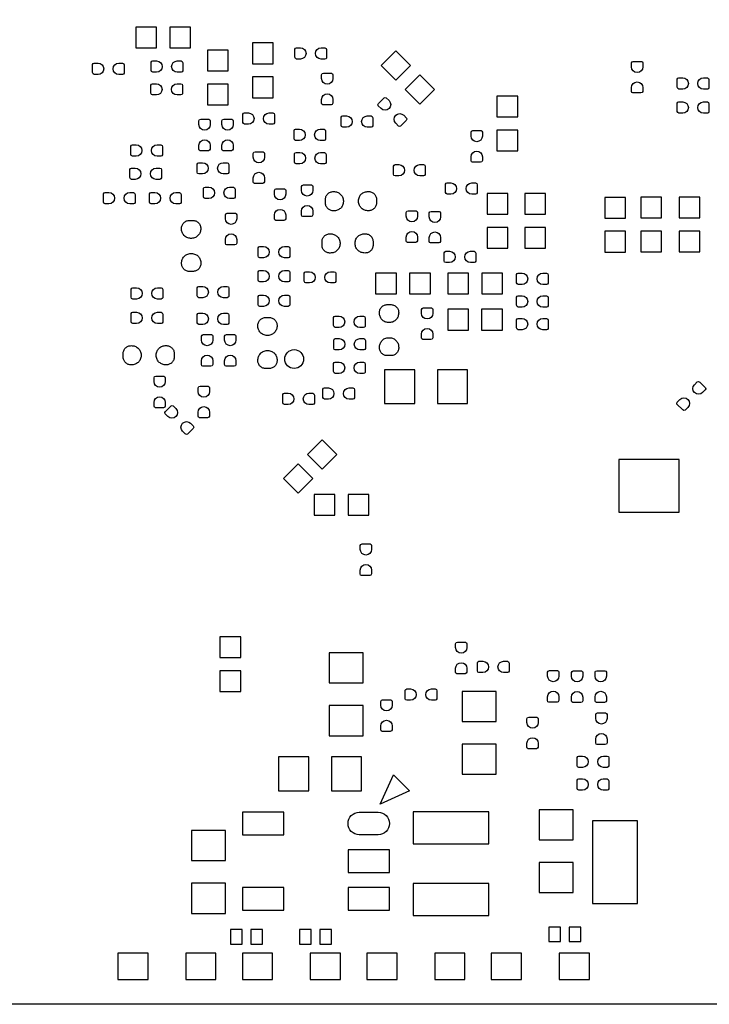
# Model space of a CAD drawing. Extents: x -29.3 to 28.3, y -19.5 to 30.
# Tile 2 of 4: x -6.8 to 11.4, y -19.5 to 6.6. Entities that reach past the tile are written whole.
import ezdxf

# ---------------------------------------------------------------- set-up
doc = ezdxf.new("R2010")
doc.units = 0
for name, color, linetype in [('BG_OUTLINE', 5, 'CONTINUOUS'), ('PG_SILKSCREEN_BOTTOM', 173, 'CONTINUOUS'), ('PIN_BOTTOM', 132, 'CONTINUOUS')]:
    doc.layers.add(name, color=color, linetype=linetype)

msp = doc.modelspace()

# ---------------------------------------------------------------- linework, layer by layer
at = {"layer": 'BG_OUTLINE'}
msp.add_lwpolyline([(-28.829, -18.206), (-28.829, 28.79, -0.406179), (-27.554, 30.0304), (27.419, 30.0304, -0.39239), (28.321, 29.058), (28.321, -18.2039, -0.396091), (26.942, -19.4996), (-27.559, -19.4996), (-27.6875, -19.4996, -0.378126)], format="xyb", close=True, dxfattribs=at)
at = {"layer": 'PG_SILKSCREEN_BOTTOM'}
msp.add_lwpolyline([(3.0793, -13.4117), (3.5036, -13.836), (2.7257, -14.1896)], close=True, dxfattribs=at)
at = {"layer": 'PIN_BOTTOM'}
for points in [[(-3.2031, 5.865), (-3.2031, 6.4149), (-3.753, 6.4149), (-3.753, 5.865)], [(-2.3029, 5.865), (-2.3029, 6.4149), (-2.8528, 6.4149), (-2.8528, 5.865)], [(-1.85295, 5.25615), (-1.30305, 5.25615), (-1.30305, 5.80605), (-1.85295, 5.80605)], [(-0.66295, 5.44515), (-0.11305, 5.44515), (-0.11305, 5.99505), (-0.66295, 5.99505)], [(3.1361, 5.00946), (3.52494, 5.3983), (3.1361, 5.78714), (2.74726, 5.3983)], [(-0.66295, 4.54495), (-0.11305, 4.54495), (-0.11305, 5.09485), (-0.66295, 5.09485)], [(3.7727, 4.37286), (4.16154, 4.7617), (3.7727, 5.15054), (3.38386, 4.7617)], [(-1.85295, 4.35595), (-1.30305, 4.35595), (-1.30305, 4.90585), (-1.85295, 4.90585)], [(5.82105, 4.03595), (6.37095, 4.03595), (6.37095, 4.58585), (5.82105, 4.58585)], [(5.82105, 3.13575), (6.37095, 3.13575), (6.37095, 3.68565), (5.82105, 3.68565)], [(1.4675, 2.0537), (1.4916, 2.055), (1.5155, 2.0537), (1.5393, 2.0507), (1.563, 2.0454), (1.5858, 2.0377), (1.6079, 2.0283), (1.629, 2.0169), (1.6491, 2.0037), (1.6679, 1.9885), (1.6854, 1.972), (1.7011, 1.9537), (1.7151, 1.9341), (1.7265, 1.9113), (1.7357, 1.8874), (1.7425, 1.8627), (1.7474, 1.8376), (1.7496, 1.8122), (1.7496, 1.7868), (1.7474, 1.7614), (1.7425, 1.7362), (1.7357, 1.7116), (1.7265, 1.6877), (1.7151, 1.6649), (1.7016, 1.6451), (1.6864, 1.6265), (1.6694, 1.6095), (1.6506, 1.5943), (1.6308, 1.5808), (1.6094, 1.5694), (1.5873, 1.56), (1.5645, 1.5529), (1.5409, 1.548), (1.517, 1.5455), (1.4929, 1.5452), (1.471, 1.545), (1.4494, 1.5473), (1.4281, 1.5516), (1.4075, 1.5582), (1.3874, 1.5671), (1.3686, 1.5778), (1.3511, 1.5905), (1.3349, 1.6049), (1.3201, 1.6212), (1.3074, 1.6387), (1.2965, 1.6575), (1.2876, 1.6773), (1.2808, 1.6981), (1.2764, 1.7195), (1.2742, 1.7411), (1.2742, 1.8577), (1.2762, 1.879), (1.2808, 1.9001), (1.2874, 1.9206), (1.296, 1.9402), (1.3067, 1.959), (1.3191, 1.9765), (1.3333, 1.9925), (1.3493, 2.007), (1.3666, 2.0197), (1.3852, 2.0306), (1.4047, 2.0398), (1.425, 2.0466), (1.4461, 2.0512)], [(2.4325, 1.5463), (2.4084, 1.545), (2.3845, 1.5463), (2.3607, 1.5493), (2.337, 1.5546), (2.3142, 1.5623), (2.2921, 1.5717), (2.271, 1.5831), (2.2509, 1.5963), (2.2321, 1.6115), (2.2146, 1.628), (2.1989, 1.6463), (2.1849, 1.6659), (2.1735, 1.6887), (2.1643, 1.7126), (2.1575, 1.7373), (2.1526, 1.7624), (2.1504, 1.7878), (2.1504, 1.8132), (2.1526, 1.8386), (2.1575, 1.8638), (2.1643, 1.8884), (2.1735, 1.9123), (2.1849, 1.9351), (2.1984, 1.9549), (2.2136, 1.9735), (2.2306, 1.9905), (2.2494, 2.0057), (2.2692, 2.0192), (2.2906, 2.0306), (2.3127, 2.04), (2.3355, 2.0471), (2.3591, 2.052), (2.383, 2.0545), (2.4071, 2.0548), (2.429, 2.055), (2.4506, 2.0527), (2.4719, 2.0484), (2.4925, 2.0418), (2.5126, 2.0329), (2.5314, 2.0222), (2.5489, 2.0095), (2.5651, 1.9951), (2.5799, 1.9788), (2.5926, 1.9613), (2.6035, 1.9425), (2.6124, 1.9227), (2.6192, 1.9019), (2.6236, 1.8805), (2.6258, 1.8589), (2.6258, 1.7423), (2.6238, 1.721), (2.6192, 1.6999), (2.6126, 1.6794), (2.604, 1.6598), (2.5933, 1.641), (2.5809, 1.6235), (2.5667, 1.6075), (2.5507, 1.593), (2.5334, 1.5803), (2.5148, 1.5694), (2.4953, 1.5602), (2.475, 1.5534), (2.4539, 1.5488)], [(5.56205, 1.45115), (6.11195, 1.45115), (6.11195, 2.00105), (5.56205, 2.00105)], [(6.56005, 1.45115), (7.10995, 1.45115), (7.10995, 2.00105), (6.56005, 2.00105)], [(8.68105, 1.35115), (9.23095, 1.35115), (9.23095, 1.90105), (8.68105, 1.90105)], [(10.18495, 1.90705), (9.63505, 1.90705), (9.63505, 1.35715), (10.18495, 1.35715)], [(10.65105, 1.35715), (11.20095, 1.35715), (11.20095, 1.90705), (10.65105, 1.90705)], [(-2.0323, 1.0955), (-2.031, 1.0714), (-2.0323, 1.0475), (-2.0353, 1.0237), (-2.0406, 1), (-2.0483, 0.9772), (-2.0577, 0.9551), (-2.0691, 0.934), (-2.0823, 0.9139), (-2.0975, 0.8951), (-2.114, 0.8776), (-2.1323, 0.8619), (-2.1519, 0.8479), (-2.1747, 0.8365), (-2.1986, 0.8273), (-2.2233, 0.8205), (-2.2484, 0.8156), (-2.2738, 0.8134), (-2.2992, 0.8134), (-2.3246, 0.8156), (-2.3498, 0.8205), (-2.3744, 0.8273), (-2.3983, 0.8365), (-2.4211, 0.8479), (-2.4409, 0.8614), (-2.4595, 0.8766), (-2.4765, 0.8936), (-2.4917, 0.9124), (-2.5052, 0.9322), (-2.5166, 0.9536), (-2.526, 0.9757), (-2.5331, 0.9985), (-2.538, 1.0221), (-2.5405, 1.046), (-2.5408, 1.0701), (-2.541, 1.092), (-2.5387, 1.1136), (-2.5344, 1.1349), (-2.5278, 1.1555), (-2.5189, 1.1756), (-2.5082, 1.1944), (-2.4955, 1.2119), (-2.4811, 1.2281), (-2.4648, 1.2429), (-2.4473, 1.2556), (-2.4285, 1.2665), (-2.4087, 1.2754), (-2.3879, 1.2822), (-2.3665, 1.2866), (-2.3449, 1.2888), (-2.2283, 1.2888), (-2.207, 1.2868), (-2.1859, 1.2822), (-2.1654, 1.2756), (-2.1458, 1.267), (-2.127, 1.2563), (-2.1095, 1.2439), (-2.0935, 1.2297), (-2.079, 1.2137), (-2.0663, 1.1964), (-2.0554, 1.1778), (-2.0462, 1.1583), (-2.0394, 1.138), (-2.0348, 1.1169)], [(5.56205, 0.55095), (6.11195, 0.55095), (6.11195, 1.10085), (5.56205, 1.10085)], [(6.56005, 0.55095), (7.10995, 0.55095), (7.10995, 1.10085), (6.56005, 1.10085)], [(1.3775, 0.9337), (1.4016, 0.935), (1.4255, 0.9337), (1.4493, 0.9307), (1.473, 0.9254), (1.4958, 0.9177), (1.5179, 0.9083), (1.539, 0.8969), (1.5591, 0.8837), (1.5779, 0.8685), (1.5954, 0.852), (1.6111, 0.8337), (1.6251, 0.8141), (1.6365, 0.7913), (1.6457, 0.7674), (1.6525, 0.7427), (1.6574, 0.7176), (1.6596, 0.6922), (1.6596, 0.6668), (1.6574, 0.6414), (1.6525, 0.6162), (1.6457, 0.5916), (1.6365, 0.5677), (1.6251, 0.5449), (1.6116, 0.5251), (1.5964, 0.5065), (1.5794, 0.4895), (1.5606, 0.4743), (1.5408, 0.4608), (1.5194, 0.4494), (1.4973, 0.44), (1.4745, 0.4329), (1.4509, 0.428), (1.427, 0.4255), (1.4029, 0.4252), (1.381, 0.425), (1.3594, 0.4273), (1.3381, 0.4316), (1.3175, 0.4382), (1.2974, 0.4471), (1.2786, 0.4578), (1.2611, 0.4705), (1.2449, 0.4849), (1.2301, 0.5012), (1.2174, 0.5187), (1.2065, 0.5375), (1.1976, 0.5573), (1.1908, 0.5781), (1.1864, 0.5995), (1.1842, 0.6211), (1.1842, 0.7377), (1.1862, 0.759), (1.1908, 0.7801), (1.1974, 0.8006), (1.206, 0.8202), (1.2167, 0.839), (1.2291, 0.8565), (1.2433, 0.8725), (1.2593, 0.887), (1.2766, 0.8997), (1.2952, 0.9106), (1.3147, 0.9198), (1.335, 0.9266), (1.3561, 0.9312)], [(2.3425, 0.4263), (2.3184, 0.425), (2.2945, 0.4263), (2.2707, 0.4293), (2.247, 0.4346), (2.2242, 0.4423), (2.2021, 0.4517), (2.181, 0.4631), (2.1609, 0.4763), (2.1421, 0.4915), (2.1246, 0.508), (2.1089, 0.5263), (2.0949, 0.5459), (2.0835, 0.5687), (2.0743, 0.5926), (2.0675, 0.6173), (2.0626, 0.6424), (2.0604, 0.6678), (2.0604, 0.6932), (2.0626, 0.7186), (2.0675, 0.7438), (2.0743, 0.7684), (2.0835, 0.7923), (2.0949, 0.8151), (2.1084, 0.8349), (2.1236, 0.8535), (2.1406, 0.8705), (2.1594, 0.8857), (2.1792, 0.8992), (2.2006, 0.9106), (2.2227, 0.92), (2.2455, 0.9271), (2.2691, 0.932), (2.293, 0.9345), (2.3171, 0.9348), (2.339, 0.935), (2.3606, 0.9327), (2.3819, 0.9284), (2.4025, 0.9218), (2.4226, 0.9129), (2.4414, 0.9022), (2.4589, 0.8895), (2.4751, 0.8751), (2.4899, 0.8588), (2.5026, 0.8413), (2.5135, 0.8225), (2.5224, 0.8027), (2.5292, 0.7819), (2.5336, 0.7605), (2.5358, 0.7389), (2.5358, 0.6223), (2.5338, 0.601), (2.5292, 0.5799), (2.5226, 0.5594), (2.514, 0.5398), (2.5033, 0.521), (2.4909, 0.5035), (2.4767, 0.4875), (2.4607, 0.473), (2.4434, 0.4603), (2.4248, 0.4494), (2.4053, 0.4402), (2.385, 0.4334), (2.3639, 0.4288)], [(8.68105, 0.45095), (9.23095, 0.45095), (9.23095, 1.00085), (8.68105, 1.00085)], [(10.18495, 1.00685), (9.63505, 1.00685), (9.63505, 0.45695), (10.18495, 0.45695)], [(10.65105, 0.45695), (11.20095, 0.45695), (11.20095, 1.00685), (10.65105, 1.00685)], [(-2.5397, 0.1305), (-2.541, 0.1546), (-2.5397, 0.1785), (-2.5367, 0.2023), (-2.5314, 0.226), (-2.5237, 0.2488), (-2.5143, 0.2709), (-2.5029, 0.292), (-2.4897, 0.3121), (-2.4745, 0.3309), (-2.458, 0.3484), (-2.4397, 0.3641), (-2.4201, 0.3781), (-2.3973, 0.3895), (-2.3734, 0.3987), (-2.3487, 0.4055), (-2.3236, 0.4104), (-2.2982, 0.4126), (-2.2728, 0.4126), (-2.2474, 0.4104), (-2.2222, 0.4055), (-2.1976, 0.3987), (-2.1737, 0.3895), (-2.1509, 0.3781), (-2.1311, 0.3646), (-2.1125, 0.3494), (-2.0955, 0.3324), (-2.0803, 0.3136), (-2.0668, 0.2938), (-2.0554, 0.2724), (-2.046, 0.2503), (-2.0389, 0.2275), (-2.034, 0.2039), (-2.0315, 0.18), (-2.0312, 0.1559), (-2.031, 0.134), (-2.0333, 0.1124), (-2.0376, 0.0911), (-2.0442, 0.0705), (-2.0531, 0.0504), (-2.0638, 0.0316), (-2.0765, 0.0141), (-2.0909, -0.0021), (-2.1072, -0.0169), (-2.1247, -0.0296), (-2.1435, -0.0405), (-2.1633, -0.0494), (-2.1841, -0.0562), (-2.2055, -0.0606), (-2.2271, -0.0628), (-2.3437, -0.0628), (-2.365, -0.0608), (-2.3861, -0.0562), (-2.4066, -0.0496), (-2.4262, -0.041), (-2.445, -0.0303), (-2.4625, -0.0179), (-2.4785, -0.0037), (-2.493, 0.0123), (-2.5057, 0.0296), (-2.5166, 0.0482), (-2.5258, 0.0677), (-2.5326, 0.088), (-2.5372, 0.1091)], [(2.60495, -0.10505), (2.60495, -0.65495), (3.15485, -0.65495), (3.15485, -0.10505)], [(3.50515, -0.10505), (3.50515, -0.65495), (4.05505, -0.65495), (4.05505, -0.10505)], [(4.51495, -0.10505), (4.51495, -0.65495), (5.06485, -0.65495), (5.06485, -0.10505)], [(5.41515, -0.10505), (5.41515, -0.65495), (5.96505, -0.65495), (5.96505, -0.10505)], [(3.2137, -1.1375), (3.215, -1.1616), (3.2137, -1.1855), (3.2107, -1.2093), (3.2054, -1.233), (3.1977, -1.2558), (3.1883, -1.2779), (3.1769, -1.299), (3.1637, -1.3191), (3.1485, -1.3379), (3.132, -1.3554), (3.1137, -1.3711), (3.0941, -1.3851), (3.0713, -1.3965), (3.0474, -1.4057), (3.0227, -1.4125), (2.9976, -1.4174), (2.9722, -1.4196), (2.9468, -1.4196), (2.9214, -1.4174), (2.8962, -1.4125), (2.8716, -1.4057), (2.8477, -1.3965), (2.8249, -1.3851), (2.8051, -1.3716), (2.7865, -1.3564), (2.7695, -1.3394), (2.7543, -1.3206), (2.7408, -1.3008), (2.7294, -1.2794), (2.72, -1.2573), (2.7129, -1.2345), (2.708, -1.2109), (2.7055, -1.187), (2.7052, -1.1629), (2.705, -1.141), (2.7073, -1.1194), (2.7116, -1.0981), (2.7182, -1.0775), (2.7271, -1.0574), (2.7378, -1.0386), (2.7505, -1.0211), (2.7649, -1.0049), (2.7812, -0.9901), (2.7987, -0.9774), (2.8175, -0.9665), (2.8373, -0.9576), (2.8581, -0.9508), (2.8795, -0.9464), (2.9011, -0.9442), (3.0177, -0.9442), (3.039, -0.9462), (3.0601, -0.9508), (3.0806, -0.9574), (3.1002, -0.966), (3.119, -0.9767), (3.1365, -0.9891), (3.1525, -1.0033), (3.167, -1.0193), (3.1797, -1.0366), (3.1906, -1.0552), (3.1998, -1.0747), (3.2066, -1.095), (3.2112, -1.1161)], [(-0.0097, -1.4794), (-0.0084, -1.5035), (-0.0097, -1.5274), (-0.0127, -1.5512), (-0.018, -1.5749), (-0.0257, -1.5977), (-0.0351, -1.6198), (-0.0465, -1.6409), (-0.0597, -1.661), (-0.0749, -1.6798), (-0.0914, -1.6973), (-0.1097, -1.713), (-0.1293, -1.727), (-0.1521, -1.7384), (-0.176, -1.7476), (-0.2007, -1.7544), (-0.2258, -1.7593), (-0.2512, -1.7615), (-0.2766, -1.7615), (-0.302, -1.7593), (-0.3272, -1.7544), (-0.3518, -1.7476), (-0.3757, -1.7384), (-0.3985, -1.727), (-0.4183, -1.7135), (-0.4369, -1.6983), (-0.4539, -1.6813), (-0.4691, -1.6625), (-0.4826, -1.6427), (-0.494, -1.6213), (-0.5034, -1.5992), (-0.5105, -1.5764), (-0.5154, -1.5528), (-0.5179, -1.5289), (-0.5182, -1.5048), (-0.5184, -1.4829), (-0.5161, -1.4613), (-0.5118, -1.44), (-0.5052, -1.4194), (-0.4963, -1.3993), (-0.4856, -1.3805), (-0.4729, -1.363), (-0.4585, -1.3468), (-0.4422, -1.332), (-0.4247, -1.3193), (-0.4059, -1.3084), (-0.3861, -1.2995), (-0.3653, -1.2927), (-0.3439, -1.2883), (-0.3223, -1.2861), (-0.2057, -1.2861), (-0.1844, -1.2881), (-0.1633, -1.2927), (-0.1428, -1.2993), (-0.1232, -1.3079), (-0.1044, -1.3186), (-0.0869, -1.331), (-0.0709, -1.3452), (-0.0564, -1.3612), (-0.0437, -1.3785), (-0.0328, -1.3971), (-0.0236, -1.4166), (-0.0168, -1.4369), (-0.0122, -1.458)], [(4.51415, -1.06695), (4.51415, -1.61685), (5.06405, -1.61685), (5.06405, -1.06695)], [(5.41435, -1.06695), (5.41435, -1.61685), (5.96425, -1.61685), (5.96425, -1.06695)], [(2.7063, -2.1025), (2.705, -2.0784), (2.7063, -2.0545), (2.7093, -2.0307), (2.7146, -2.007), (2.7223, -1.9842), (2.7317, -1.9621), (2.7431, -1.941), (2.7563, -1.9209), (2.7715, -1.9021), (2.788, -1.8846), (2.8063, -1.8689), (2.8259, -1.8549), (2.8487, -1.8435), (2.8726, -1.8343), (2.8973, -1.8275), (2.9224, -1.8226), (2.9478, -1.8204), (2.9732, -1.8204), (2.9986, -1.8226), (3.0238, -1.8275), (3.0484, -1.8343), (3.0723, -1.8435), (3.0951, -1.8549), (3.1149, -1.8684), (3.1335, -1.8836), (3.1505, -1.9006), (3.1657, -1.9194), (3.1792, -1.9392), (3.1906, -1.9606), (3.2, -1.9827), (3.2071, -2.0055), (3.212, -2.0291), (3.2145, -2.053), (3.2148, -2.0771), (3.215, -2.099), (3.2127, -2.1206), (3.2084, -2.1419), (3.2018, -2.1625), (3.1929, -2.1826), (3.1822, -2.2014), (3.1695, -2.2189), (3.1551, -2.2351), (3.1388, -2.2499), (3.1213, -2.2626), (3.1025, -2.2735), (3.0827, -2.2824), (3.0619, -2.2892), (3.0405, -2.2936), (3.0189, -2.2958), (2.9023, -2.2958), (2.881, -2.2938), (2.8599, -2.2892), (2.8394, -2.2826), (2.8198, -2.274), (2.801, -2.2633), (2.7835, -2.2509), (2.7675, -2.2367), (2.753, -2.2207), (2.7403, -2.2034), (2.7294, -2.1848), (2.7202, -2.1653), (2.7134, -2.145), (2.7088, -2.1239)], [(-3.8946, -2.0323), (-3.8705, -2.031), (-3.8466, -2.0323), (-3.8228, -2.0353), (-3.7991, -2.0406), (-3.7763, -2.0483), (-3.7542, -2.0577), (-3.7331, -2.0691), (-3.713, -2.0823), (-3.6942, -2.0975), (-3.6767, -2.114), (-3.661, -2.1323), (-3.647, -2.1519), (-3.6356, -2.1747), (-3.6264, -2.1986), (-3.6196, -2.2233), (-3.6147, -2.2484), (-3.6125, -2.2738), (-3.6125, -2.2992), (-3.6147, -2.3246), (-3.6196, -2.3498), (-3.6264, -2.3744), (-3.6356, -2.3983), (-3.647, -2.4211), (-3.6605, -2.4409), (-3.6757, -2.4595), (-3.6927, -2.4765), (-3.7115, -2.4917), (-3.7313, -2.5052), (-3.7527, -2.5166), (-3.7748, -2.526), (-3.7976, -2.5331), (-3.8212, -2.538), (-3.8451, -2.5405), (-3.8692, -2.5408), (-3.8911, -2.541), (-3.9127, -2.5387), (-3.934, -2.5344), (-3.9546, -2.5278), (-3.9747, -2.5189), (-3.9935, -2.5082), (-4.011, -2.4955), (-4.0272, -2.4811), (-4.042, -2.4648), (-4.0547, -2.4473), (-4.0656, -2.4285), (-4.0745, -2.4087), (-4.0813, -2.3879), (-4.0857, -2.3665), (-4.0879, -2.3449), (-4.0879, -2.2283), (-4.0859, -2.207), (-4.0813, -2.1859), (-4.0747, -2.1654), (-4.0661, -2.1458), (-4.0554, -2.127), (-4.043, -2.1095), (-4.0288, -2.0935), (-4.0128, -2.079), (-3.9955, -2.0663), (-3.9769, -2.0554), (-3.9574, -2.0462), (-3.9371, -2.0394), (-3.916, -2.0348)], [(-2.9296, -2.5397), (-2.9537, -2.541), (-2.9776, -2.5397), (-3.0014, -2.5367), (-3.0251, -2.5314), (-3.0479, -2.5237), (-3.07, -2.5143), (-3.0911, -2.5029), (-3.1112, -2.4897), (-3.13, -2.4745), (-3.1475, -2.458), (-3.1632, -2.4397), (-3.1772, -2.4201), (-3.1886, -2.3973), (-3.1978, -2.3734), (-3.2046, -2.3487), (-3.2095, -2.3236), (-3.2117, -2.2982), (-3.2117, -2.2728), (-3.2095, -2.2474), (-3.2046, -2.2222), (-3.1978, -2.1976), (-3.1886, -2.1737), (-3.1772, -2.1509), (-3.1637, -2.1311), (-3.1485, -2.1125), (-3.1315, -2.0955), (-3.1127, -2.0803), (-3.0929, -2.0668), (-3.0715, -2.0554), (-3.0494, -2.046), (-3.0266, -2.0389), (-3.003, -2.034), (-2.9791, -2.0315), (-2.955, -2.0312), (-2.9331, -2.031), (-2.9115, -2.0333), (-2.8902, -2.0376), (-2.8696, -2.0442), (-2.8495, -2.0531), (-2.8307, -2.0638), (-2.8132, -2.0765), (-2.797, -2.0909), (-2.7822, -2.1072), (-2.7695, -2.1247), (-2.7586, -2.1435), (-2.7497, -2.1633), (-2.7429, -2.1841), (-2.7385, -2.2055), (-2.7363, -2.2271), (-2.7363, -2.3437), (-2.7383, -2.365), (-2.7429, -2.3861), (-2.7495, -2.4066), (-2.7581, -2.4262), (-2.7688, -2.445), (-2.7812, -2.4625), (-2.7954, -2.4785), (-2.8114, -2.493), (-2.8287, -2.5057), (-2.8473, -2.5166), (-2.8668, -2.5258), (-2.8871, -2.5326), (-2.9082, -2.5372)], [(-0.5171, -2.4444), (-0.5184, -2.4203), (-0.5171, -2.3964), (-0.5141, -2.3726), (-0.5088, -2.3489), (-0.5011, -2.3261), (-0.4917, -2.304), (-0.4803, -2.2829), (-0.4671, -2.2628), (-0.4519, -2.244), (-0.4354, -2.2265), (-0.4171, -2.2108), (-0.3975, -2.1968), (-0.3747, -2.1854), (-0.3508, -2.1762), (-0.3261, -2.1694), (-0.301, -2.1645), (-0.2756, -2.1623), (-0.2502, -2.1623), (-0.2248, -2.1645), (-0.1996, -2.1694), (-0.175, -2.1762), (-0.1511, -2.1854), (-0.1283, -2.1968), (-0.1085, -2.2103), (-0.0899, -2.2255), (-0.0729, -2.2425), (-0.0577, -2.2613), (-0.0442, -2.2811), (-0.0328, -2.3025), (-0.0234, -2.3246), (-0.0163, -2.3474), (-0.0114, -2.371), (-0.0089, -2.3949), (-0.0086, -2.419), (-0.0084, -2.4409), (-0.0107, -2.4625), (-0.015, -2.4838), (-0.0216, -2.5044), (-0.0305, -2.5245), (-0.0412, -2.5433), (-0.0539, -2.5608), (-0.0683, -2.577), (-0.0846, -2.5918), (-0.1021, -2.6045), (-0.1209, -2.6154), (-0.1407, -2.6243), (-0.1615, -2.6311), (-0.1829, -2.6355), (-0.2045, -2.6377), (-0.3211, -2.6377), (-0.3424, -2.6357), (-0.3635, -2.6311), (-0.384, -2.6245), (-0.4036, -2.6159), (-0.4224, -2.6052), (-0.4399, -2.5928), (-0.4559, -2.5786), (-0.4704, -2.5626), (-0.4831, -2.5453), (-0.494, -2.5267), (-0.5032, -2.5072), (-0.51, -2.4869), (-0.5146, -2.4658)], [(2.83995, -2.67005), (2.83995, -3.56995), (3.64005, -3.56995), (3.64005, -2.67005)], [(4.23995, -2.67005), (4.23995, -3.56995), (5.04005, -3.56995), (5.04005, -2.67005)], [(1.57814, -4.9187), (1.1893, -4.52986), (0.80046, -4.9187), (1.1893, -5.30754)], [(0.94154, -5.5553), (0.5527, -5.16646), (0.16386, -5.5553), (0.5527, -5.94414)], [(10.64895, -5.05), (9.04905, -5.05), (9.04905, -6.45), (10.64895, -6.45)], [(1.5259, -6.527), (1.5259, -5.9771), (0.976, -5.9771), (0.976, -6.527)], [(2.4261, -6.527), (2.4261, -5.9771), (1.8762, -5.9771), (1.8762, -6.527)], [(-0.97305, -9.75245), (-1.52295, -9.75245), (-1.52295, -10.30235), (-0.97305, -10.30235)], [(1.37185, -10.97605), (2.27175, -10.97605), (2.27175, -10.17595), (1.37185, -10.17595)], [(-0.97305, -10.65265), (-1.52295, -10.65265), (-1.52295, -11.20255), (-0.97305, -11.20255)], [(5.79995, -11.19995), (4.90005, -11.19995), (4.90005, -12.00005), (5.79995, -12.00005)], [(1.37185, -12.37605), (2.27175, -12.37605), (2.27175, -11.57595), (1.37185, -11.57595)], [(5.79995, -12.59995), (4.90005, -12.59995), (4.90005, -13.40005), (5.79995, -13.40005)], [(0.8307, -13.8399), (0.8307, -12.94), (0.0306, -12.94), (0.0306, -13.8399)], [(2.2307, -13.8399), (2.2307, -12.94), (1.4306, -12.94), (1.4306, -13.8399)], [(7.84195, -14.33795), (6.94205, -14.33795), (6.94205, -15.13805), (7.84195, -15.13805)], [(0.172, -15.003), (0.172, -14.4031), (-0.9281, -14.4031), (-0.9281, -15.003)], [(5.6015, -14.39355), (3.6025, -14.39355), (3.6025, -15.24445), (5.6015, -15.24445)], [(9.54895, -14.63005), (8.34905, -14.63005), (8.34905, -16.82995), (9.54895, -16.82995)], [(-2.27995, -15.68805), (-1.38005, -15.68805), (-1.38005, -14.88795), (-2.27995, -14.88795)], [(2.9721, -16.003), (2.9721, -15.4031), (1.872, -15.4031), (1.872, -16.003)], [(7.84195, -15.73795), (6.94205, -15.73795), (6.94205, -16.53805), (7.84195, -16.53805)], [(-2.27995, -17.08805), (-1.38005, -17.08805), (-1.38005, -16.28795), (-2.27995, -16.28795)], [(0.172, -17.003), (0.172, -16.4031), (-0.9281, -16.4031), (-0.9281, -17.003)], [(2.9721, -17.003), (2.9721, -16.4031), (1.872, -16.4031), (1.872, -17.003)], [(5.6015, -16.29355), (3.6025, -16.29355), (3.6025, -17.14445), (5.6015, -17.14445)], [(7.1984, -17.4495), (7.1984, -17.8305), (7.5032, -17.8305), (7.5032, -17.4495)], [(7.7368, -17.4495), (7.7368, -17.8305), (8.0416, -17.8305), (8.0416, -17.4495)], [(-0.9368, -17.9005), (-0.9368, -17.5195), (-1.2416, -17.5195), (-1.2416, -17.9005)], [(-0.3984, -17.9005), (-0.3984, -17.5195), (-0.7032, -17.5195), (-0.7032, -17.9005)], [(0.5884, -17.5195), (0.5884, -17.9005), (0.8932, -17.9005), (0.8932, -17.5195)], [(1.1268, -17.5195), (1.1268, -17.9005), (1.4316, -17.9005), (1.4316, -17.5195)], [(-4.22925, -18.1395), (-4.22925, -18.8405), (-3.42915, -18.8405), (-3.42915, -18.1395)], [(-2.43085, -18.1395), (-2.43085, -18.8405), (-1.63075, -18.8405), (-1.63075, -18.1395)], [(-0.92925, -18.1395), (-0.92925, -18.8405), (-0.12915, -18.8405), (-0.12915, -18.1395)], [(0.86915, -18.1395), (0.86915, -18.8405), (1.66925, -18.8405), (1.66925, -18.1395)], [(2.37075, -18.1395), (2.37075, -18.8405), (3.17085, -18.8405), (3.17085, -18.1395)], [(4.16915, -18.1395), (4.16915, -18.8405), (4.96925, -18.8405), (4.96925, -18.1395)], [(5.67075, -18.1395), (5.67075, -18.8405), (6.47085, -18.8405), (6.47085, -18.1395)], [(7.46915, -18.1395), (7.46915, -18.8405), (8.26925, -18.8405), (8.26925, -18.1395)]]:
    msp.add_lwpolyline(points, close=True, dxfattribs=at)
for points in [[(0.6099, 5.568), (0.5083, 5.568, -0.376069), (0.4659, 5.6164), (0.4659, 5.8323, -0.364927), (0.5083, 5.868), (0.6099, 5.868, -0.99952)], [(1.1601, 5.868), (1.2617, 5.868, -0.376069), (1.3041, 5.8196), (1.3041, 5.6037, -0.364927), (1.2617, 5.568), (1.1601, 5.568, -0.99952)], [(-3.2031, 5.22), (-3.3047, 5.22, -0.376069), (-3.3471, 5.2684), (-3.3471, 5.4843, -0.364927), (-3.3047, 5.52), (-3.2031, 5.52, -0.99952)], [(-2.6529, 5.52), (-2.5513, 5.52, -0.376069), (-2.5089, 5.4716), (-2.5089, 5.2557, -0.364927), (-2.5513, 5.22), (-2.6529, 5.22, -0.99952)], [(9.387, 5.3631), (9.387, 5.4647, -0.376069), (9.4354, 5.5071), (9.6513, 5.5071, -0.364927), (9.687, 5.4647), (9.687, 5.3631, -0.99952)], [(-4.7551, 5.16), (-4.8567, 5.16, -0.376069), (-4.8991, 5.2084), (-4.8991, 5.4243, -0.364927), (-4.8567, 5.46), (-4.7551, 5.46, -0.99952)], [(-4.2049, 5.46), (-4.1033, 5.46, -0.376069), (-4.0609, 5.4116), (-4.0609, 5.1957, -0.364927), (-4.1033, 5.16), (-4.2049, 5.16, -0.99952)], [(1.1708, 5.0503), (1.1708, 5.1519, -0.376069), (1.2192, 5.1943), (1.4351, 5.1943, -0.364927), (1.4708, 5.1519), (1.4708, 5.0503, -0.99952)], [(9.687, 4.8129), (9.687, 4.7113, -0.376069), (9.6386, 4.6689), (9.4227, 4.6689, -0.364927), (9.387, 4.7113), (9.387, 4.8129, -0.99952)], [(10.7459, 4.771), (10.6443, 4.771, -0.376069), (10.6019, 4.8194), (10.6019, 5.0353, -0.364927), (10.6443, 5.071), (10.7459, 5.071, -0.99952)], [(11.2961, 5.071), (11.3977, 5.071, -0.376069), (11.4401, 5.0226), (11.4401, 4.8067, -0.364927), (11.3977, 4.771), (11.2961, 4.771, -0.99952)], [(-3.2073, 4.6158), (-3.3089, 4.6158, -0.376069), (-3.3513, 4.6642), (-3.3513, 4.8801, -0.364927), (-3.3089, 4.9158), (-3.2073, 4.9158, -0.99952)], [(-2.6571, 4.9158), (-2.5555, 4.9158, -0.376069), (-2.5131, 4.8674), (-2.5131, 4.6515, -0.364927), (-2.5555, 4.6158), (-2.6571, 4.6158, -0.99952)], [(1.4708, 4.5001), (1.4708, 4.3985, -0.376069), (1.4224, 4.3561), (1.2065, 4.3561, -0.364927), (1.1708, 4.3985), (1.1708, 4.5001, -0.99952)], [(2.7474, 4.2541), (2.6756, 4.3259, -0.376066), (2.6798, 4.3901), (2.8325, 4.5428, -0.36479), (2.8877, 4.538), (2.9595, 4.4662, -0.999791)], [(10.7459, 4.132), (10.6443, 4.132, -0.376069), (10.6019, 4.1804), (10.6019, 4.3963, -0.364927), (10.6443, 4.432), (10.7459, 4.432, -0.99952)], [(11.2961, 4.432), (11.3977, 4.432, -0.376069), (11.4401, 4.3836), (11.4401, 4.1677, -0.364927), (11.3977, 4.132), (11.2961, 4.132, -0.99952)], [(-2.0804, 3.8311), (-2.0804, 3.9327, -0.376069), (-2.032, 3.9751), (-1.8161, 3.9751, -0.364927), (-1.7804, 3.9327), (-1.7804, 3.8311, -0.99952)], [(-1.4708, 3.8311), (-1.4708, 3.9327, -0.376069), (-1.4224, 3.9751), (-1.2065, 3.9751, -0.364927), (-1.1708, 3.9327), (-1.1708, 3.8311, -0.99952)], [(-0.7701, 3.841), (-0.8717, 3.841, -0.376069), (-0.9141, 3.8894), (-0.9141, 4.1053, -0.364927), (-0.8717, 4.141), (-0.7701, 4.141, -0.99952)], [(-0.2199, 4.141), (-0.1183, 4.141, -0.376069), (-0.0759, 4.0926), (-0.0759, 3.8767, -0.364927), (-0.1183, 3.841), (-0.2199, 3.841, -0.99952)], [(1.8331, 3.7616), (1.7315, 3.7616, -0.376069), (1.6891, 3.81), (1.6891, 4.0259, -0.364927), (1.7315, 4.0616), (1.8331, 4.0616, -0.99952)], [(2.3833, 4.0616), (2.4849, 4.0616, -0.376069), (2.5273, 4.0132), (2.5273, 3.7973, -0.364927), (2.4849, 3.7616), (2.3833, 3.7616, -0.99952)], [(3.3486, 4.0771), (3.4204, 4.0053, -0.376066), (3.4162, 3.9411), (3.2635, 3.7884, -0.36479), (3.2083, 3.7932), (3.1365, 3.865, -0.999791)], [(0.5849, 3.41), (0.4833, 3.41, -0.376069), (0.4409, 3.4584), (0.4409, 3.6743, -0.364927), (0.4833, 3.71), (0.5849, 3.71, -0.99952)], [(1.1351, 3.71), (1.2367, 3.71, -0.376069), (1.2791, 3.6616), (1.2791, 3.4457, -0.364927), (1.2367, 3.41), (1.1351, 3.41, -0.99952)], [(5.1332, 3.5263), (5.1332, 3.6279, -0.376069), (5.1816, 3.6703), (5.3975, 3.6703, -0.364927), (5.4332, 3.6279), (5.4332, 3.5263, -0.99952)], [(-1.7804, 3.2809), (-1.7804, 3.1793, -0.376069), (-1.8288, 3.1369), (-2.0447, 3.1369, -0.364927), (-2.0804, 3.1793), (-2.0804, 3.2809, -0.99952)], [(-1.1708, 3.2809), (-1.1708, 3.1793, -0.376069), (-1.2192, 3.1369), (-1.4351, 3.1369, -0.364927), (-1.4708, 3.1793), (-1.4708, 3.2809, -0.99952)], [(-3.7411, 2.993), (-3.8427, 2.993, -0.376069), (-3.8851, 3.0414), (-3.8851, 3.2573, -0.364927), (-3.8427, 3.293), (-3.7411, 3.293, -0.99952)], [(-3.1909, 3.293), (-3.0893, 3.293, -0.376069), (-3.0469, 3.2446), (-3.0469, 3.0287, -0.364927), (-3.0893, 2.993), (-3.1909, 2.993, -0.99952)], [(-0.64, 2.9651), (-0.64, 3.0667, -0.376069), (-0.5916, 3.1091), (-0.3757, 3.1091, -0.364927), (-0.34, 3.0667), (-0.34, 2.9651, -0.99952)], [(0.5949, 2.79), (0.4933, 2.79, -0.376069), (0.4509, 2.8384), (0.4509, 3.0543, -0.364927), (0.4933, 3.09), (0.5949, 3.09, -0.99952)], [(1.1451, 3.09), (1.2467, 3.09, -0.376069), (1.2891, 3.0416), (1.2891, 2.8257, -0.364927), (1.2467, 2.79), (1.1451, 2.79, -0.99952)], [(5.4332, 2.9761), (5.4332, 2.8745, -0.376069), (5.3848, 2.8321), (5.1689, 2.8321, -0.364927), (5.1332, 2.8745), (5.1332, 2.9761, -0.99952)], [(-3.7665, 2.379), (-3.8681, 2.379, -0.376069), (-3.9105, 2.4274), (-3.9105, 2.6433, -0.364927), (-3.8681, 2.679), (-3.7665, 2.679, -0.99952)], [(-3.2163, 2.679), (-3.1147, 2.679, -0.376069), (-3.0723, 2.6306), (-3.0723, 2.4147, -0.364927), (-3.1147, 2.379), (-3.2163, 2.379, -0.99952)], [(-1.9837, 2.521), (-2.0853, 2.521, -0.376069), (-2.1277, 2.5694), (-2.1277, 2.7853, -0.364927), (-2.0853, 2.821), (-1.9837, 2.821, -0.99952)], [(-1.4335, 2.821), (-1.3319, 2.821, -0.376069), (-1.2895, 2.7726), (-1.2895, 2.5567, -0.364927), (-1.3319, 2.521), (-1.4335, 2.521, -0.99952)], [(3.2223, 2.4682), (3.1207, 2.4682, -0.376069), (3.0783, 2.5166), (3.0783, 2.7325, -0.364927), (3.1207, 2.7682), (3.2223, 2.7682, -0.99952)], [(3.7725, 2.7682), (3.8741, 2.7682, -0.376069), (3.9165, 2.7198), (3.9165, 2.5039, -0.364927), (3.8741, 2.4682), (3.7725, 2.4682, -0.99952)], [(-0.34, 2.4149), (-0.34, 2.3133, -0.376069), (-0.3884, 2.2709), (-0.6043, 2.2709, -0.364927), (-0.64, 2.3133), (-0.64, 2.4149, -0.99952)], [(-1.8165, 1.871), (-1.9181, 1.871, -0.376069), (-1.9605, 1.9194), (-1.9605, 2.1353, -0.364927), (-1.9181, 2.171), (-1.8165, 2.171, -0.99952)], [(-1.2663, 2.171), (-1.1647, 2.171, -0.376069), (-1.1223, 2.1226), (-1.1223, 1.9067, -0.364927), (-1.1647, 1.871), (-1.2663, 1.871, -0.99952)], [(-0.079, 1.9837), (-0.079, 2.0853, -0.376069), (-0.0306, 2.1277), (0.1853, 2.1277, -0.364927), (0.221, 2.0853), (0.221, 1.9837, -0.99952)], [(0.64, 2.0851), (0.64, 2.1867, -0.376069), (0.6884, 2.2291), (0.9043, 2.2291, -0.364927), (0.94, 2.1867), (0.94, 2.0851, -0.99952)], [(4.6017, 1.9836), (4.5001, 1.9836, -0.376069), (4.4577, 2.032), (4.4577, 2.2479, -0.364927), (4.5001, 2.2836), (4.6017, 2.2836, -0.99952)], [(5.1519, 2.2836), (5.2535, 2.2836, -0.376069), (5.2959, 2.2352), (5.2959, 2.0193, -0.364927), (5.2535, 1.9836), (5.1519, 1.9836, -0.99952)], [(-4.4661, 1.7296), (-4.5677, 1.7296, -0.376069), (-4.6101, 1.778), (-4.6101, 1.9939, -0.364927), (-4.5677, 2.0296), (-4.4661, 2.0296, -0.99952)], [(-3.9159, 2.0296), (-3.8143, 2.0296, -0.376069), (-3.7719, 1.9812), (-3.7719, 1.7653, -0.364927), (-3.8143, 1.7296), (-3.9159, 1.7296, -0.99952)], [(-3.2469, 1.7296), (-3.3485, 1.7296, -0.376069), (-3.3909, 1.778), (-3.3909, 1.9939, -0.364927), (-3.3485, 2.0296), (-3.2469, 2.0296, -0.99952)], [(-2.6967, 2.0296), (-2.5951, 2.0296, -0.376069), (-2.5527, 1.9812), (-2.5527, 1.7653, -0.364927), (-2.5951, 1.7296), (-2.6967, 1.7296, -0.99952)], [(0.221, 1.4335), (0.221, 1.3319, -0.376069), (0.1726, 1.2895), (-0.0433, 1.2895, -0.364927), (-0.079, 1.3319), (-0.079, 1.4335, -0.99952)], [(0.94, 1.5349), (0.94, 1.4333, -0.376069), (0.8916, 1.3909), (0.6757, 1.3909, -0.364927), (0.64, 1.4333), (0.64, 1.5349, -0.99952)], [(-1.379, 1.3337), (-1.379, 1.4353, -0.376069), (-1.3306, 1.4777), (-1.1147, 1.4777, -0.364927), (-1.079, 1.4353), (-1.079, 1.3337, -0.99952)], [(3.4155, 1.3995), (3.4155, 1.5011, -0.376069), (3.4639, 1.5435), (3.6798, 1.5435, -0.364927), (3.7155, 1.5011), (3.7155, 1.3995, -0.99952)], [(4.026, 1.3851), (4.026, 1.4867, -0.376069), (4.0744, 1.5291), (4.2903, 1.5291, -0.364927), (4.326, 1.4867), (4.326, 1.3851, -0.99952)], [(-1.079, 0.7835), (-1.079, 0.6819, -0.376069), (-1.1274, 0.6395), (-1.3433, 0.6395, -0.364927), (-1.379, 0.6819), (-1.379, 0.7835, -0.99952)], [(3.7155, 0.8493), (3.7155, 0.7477, -0.376069), (3.6671, 0.7053), (3.4512, 0.7053, -0.364927), (3.4155, 0.7477), (3.4155, 0.8493, -0.99952)], [(4.326, 0.8349), (4.326, 0.7333, -0.376069), (4.2776, 0.6909), (4.0617, 0.6909, -0.364927), (4.026, 0.7333), (4.026, 0.8349, -0.99952)], [(-0.3651, 0.3), (-0.4667, 0.3, -0.376069), (-0.5091, 0.3484), (-0.5091, 0.5643, -0.364927), (-0.4667, 0.6), (-0.3651, 0.6, -0.99952)], [(0.1851, 0.6), (0.2867, 0.6, -0.376069), (0.3291, 0.5516), (0.3291, 0.3357, -0.364927), (0.2867, 0.3), (0.1851, 0.3, -0.99952)], [(4.5649, 0.17), (4.4633, 0.17, -0.376069), (4.4209, 0.2184), (4.4209, 0.4343, -0.364927), (4.4633, 0.47), (4.5649, 0.47, -0.99952)], [(5.1151, 0.47), (5.2167, 0.47, -0.376069), (5.2591, 0.4216), (5.2591, 0.2057, -0.364927), (5.2167, 0.17), (5.1151, 0.17, -0.99952)], [(-0.3651, -0.34), (-0.4667, -0.34, -0.376069), (-0.5091, -0.2916), (-0.5091, -0.0757, -0.364927), (-0.4667, -0.04), (-0.3651, -0.04, -0.99952)], [(0.1851, -0.04), (0.2867, -0.04, -0.376069), (0.3291, -0.0884), (0.3291, -0.3043, -0.364927), (0.2867, -0.34), (0.1851, -0.34, -0.99952)], [(0.8549, -0.37), (0.7533, -0.37, -0.376069), (0.7109, -0.3216), (0.7109, -0.1057, -0.364927), (0.7533, -0.07), (0.8549, -0.07, -0.99952)], [(1.4051, -0.07), (1.5067, -0.07, -0.376069), (1.5491, -0.1184), (1.5491, -0.3343, -0.364927), (1.5067, -0.37), (1.4051, -0.37, -0.99952)], [(6.4849, -0.41), (6.3833, -0.41, -0.376069), (6.3409, -0.3616), (6.3409, -0.1457, -0.364927), (6.3833, -0.11), (6.4849, -0.11, -0.99952)], [(7.0351, -0.11), (7.1367, -0.11, -0.376069), (7.1791, -0.1584), (7.1791, -0.3743, -0.364927), (7.1367, -0.41), (7.0351, -0.41, -0.99952)], [(-3.7328, -0.7953), (-3.8344, -0.7953, -0.376069), (-3.8768, -0.7469), (-3.8768, -0.531, -0.364927), (-3.8344, -0.4953), (-3.7328, -0.4953, -0.99952)], [(-3.1826, -0.4953), (-3.081, -0.4953, -0.376069), (-3.0386, -0.5437), (-3.0386, -0.7596, -0.364927), (-3.081, -0.7953), (-3.1826, -0.7953, -0.99952)], [(-1.9803, -0.7596), (-2.0819, -0.7596, -0.376069), (-2.1243, -0.7112), (-2.1243, -0.4953, -0.364927), (-2.0819, -0.4596), (-1.9803, -0.4596, -0.99952)], [(-1.4301, -0.4596), (-1.3285, -0.4596, -0.376069), (-1.2861, -0.508), (-1.2861, -0.7239, -0.364927), (-1.3285, -0.7596), (-1.4301, -0.7596, -0.99952)], [(-0.3651, -0.99), (-0.4667, -0.99, -0.376069), (-0.5091, -0.9416), (-0.5091, -0.7257, -0.364927), (-0.4667, -0.69), (-0.3651, -0.69, -0.99952)], [(0.1851, -0.69), (0.2867, -0.69, -0.376069), (0.3291, -0.7384), (0.3291, -0.9543, -0.364927), (0.2867, -0.99), (0.1851, -0.99, -0.99952)], [(6.4849, -1.01), (6.3833, -1.01, -0.376069), (6.3409, -0.9616), (6.3409, -0.7457, -0.364927), (6.3833, -0.71), (6.4849, -0.71, -0.99952)], [(7.0351, -0.71), (7.1367, -0.71, -0.376069), (7.1791, -0.7584), (7.1791, -0.9743, -0.364927), (7.1367, -1.01), (7.0351, -1.01, -0.99952)], [(3.82, -1.1749), (3.82, -1.0733, -0.376069), (3.8684, -1.0309), (4.0843, -1.0309, -0.364927), (4.12, -1.0733), (4.12, -1.1749, -0.99952)], [(-3.7328, -1.4453), (-3.8344, -1.4453, -0.376069), (-3.8768, -1.3969), (-3.8768, -1.181, -0.364927), (-3.8344, -1.1453), (-3.7328, -1.1453, -0.99952)], [(-3.1826, -1.1453), (-3.081, -1.1453, -0.376069), (-3.0386, -1.1937), (-3.0386, -1.4096, -0.364927), (-3.081, -1.4453), (-3.1826, -1.4453, -0.99952)], [(-1.9803, -1.4708), (-2.0819, -1.4708, -0.376069), (-2.1243, -1.4224), (-2.1243, -1.2065, -0.364927), (-2.0819, -1.1708), (-1.9803, -1.1708, -0.99952)], [(-1.4301, -1.1708), (-1.3285, -1.1708, -0.376069), (-1.2861, -1.2192), (-1.2861, -1.4351, -0.364927), (-1.3285, -1.4708), (-1.4301, -1.4708, -0.99952)], [(1.6349, -1.55), (1.5333, -1.55, -0.376069), (1.4909, -1.5016), (1.4909, -1.2857, -0.364927), (1.5333, -1.25), (1.6349, -1.25, -0.99952)], [(2.1851, -1.25), (2.2867, -1.25, -0.376069), (2.3291, -1.2984), (2.3291, -1.5143, -0.364927), (2.2867, -1.55), (2.1851, -1.55, -0.99952)], [(6.4849, -1.61), (6.3833, -1.61, -0.376069), (6.3409, -1.5616), (6.3409, -1.3457, -0.364927), (6.3833, -1.31), (6.4849, -1.31, -0.99952)], [(7.0351, -1.31), (7.1367, -1.31, -0.376069), (7.1791, -1.3584), (7.1791, -1.5743, -0.364927), (7.1367, -1.61), (7.0351, -1.61, -0.99952)], [(-2.0127, -1.8839), (-2.0127, -1.7823, -0.376069), (-1.9643, -1.7399), (-1.7484, -1.7399, -0.364927), (-1.7127, -1.7823), (-1.7127, -1.8839, -0.99952)], [(-1.398, -1.8839), (-1.398, -1.7823, -0.376069), (-1.3496, -1.7399), (-1.1337, -1.7399, -0.364927), (-1.098, -1.7823), (-1.098, -1.8839, -0.99952)], [(4.12, -1.7251), (4.12, -1.8267, -0.376069), (4.0716, -1.8691), (3.8557, -1.8691, -0.364927), (3.82, -1.8267), (3.82, -1.7251, -0.99952)], [(1.6373, -2.1458), (1.5357, -2.1458, -0.376069), (1.4933, -2.0974), (1.4933, -1.8815, -0.364927), (1.5357, -1.8458), (1.6373, -1.8458, -0.99952)], [(2.1875, -1.8458), (2.2891, -1.8458, -0.376069), (2.3315, -1.8942), (2.3315, -2.1101, -0.364927), (2.2891, -2.1458), (2.1875, -2.1458, -0.99952)], [(-1.7127, -2.4341), (-1.7127, -2.5357, -0.376069), (-1.7611, -2.5781), (-1.977, -2.5781, -0.364927), (-2.0127, -2.5357), (-2.0127, -2.4341, -0.99952)], [(-1.098, -2.4341), (-1.098, -2.5357, -0.376069), (-1.1464, -2.5781), (-1.3623, -2.5781, -0.364927), (-1.398, -2.5357), (-1.398, -2.4341, -0.99952)], [(1.6349, -2.77), (1.5333, -2.77, -0.376069), (1.4909, -2.7216), (1.4909, -2.5057, -0.364927), (1.5333, -2.47), (1.6349, -2.47, -0.99952)], [(2.1851, -2.47), (2.2867, -2.47, -0.376069), (2.3291, -2.5184), (2.3291, -2.7343, -0.364927), (2.2867, -2.77), (2.1851, -2.77, -0.99952)], [(-3.271, -2.9849), (-3.271, -2.8833, -0.376069), (-3.2226, -2.8409), (-3.0067, -2.8409, -0.364927), (-2.971, -2.8833), (-2.971, -2.9849, -0.99952)], [(-2.1001, -3.249), (-2.1001, -3.1474, -0.376069), (-2.0517, -3.105), (-1.8358, -3.105, -0.364927), (-1.8001, -3.1474), (-1.8001, -3.249, -0.99952)], [(11.0585, -3.0664), (11.1303, -2.9946, -0.376066), (11.1945, -2.9988), (11.3472, -3.1515, -0.36479), (11.3424, -3.2067), (11.2706, -3.2785, -0.999791)], [(-2.971, -3.5351), (-2.971, -3.6367, -0.376069), (-3.0194, -3.6791), (-3.2353, -3.6791, -0.364927), (-3.271, -3.6367), (-3.271, -3.5351, -0.99952)], [(0.2869, -3.593), (0.1853, -3.593, -0.376069), (0.1429, -3.5446), (0.1429, -3.3287, -0.364927), (0.1853, -3.293), (0.2869, -3.293, -0.99952)], [(0.8371, -3.293), (0.9387, -3.293, -0.376069), (0.9811, -3.3414), (0.9811, -3.5573, -0.364927), (0.9387, -3.593), (0.8371, -3.593, -0.99952)], [(1.3505, -3.452), (1.2489, -3.452, -0.376069), (1.2065, -3.4036), (1.2065, -3.1877, -0.364927), (1.2489, -3.152), (1.3505, -3.152, -0.99952)], [(1.9007, -3.152), (2.0023, -3.152, -0.376069), (2.0447, -3.2004), (2.0447, -3.4163, -0.364927), (2.0023, -3.452), (1.9007, -3.452, -0.99952)], [(-2.9016, -3.9135), (-2.9734, -3.8417, -0.376066), (-2.9692, -3.7775), (-2.8165, -3.6248, -0.36479), (-2.7613, -3.6296), (-2.6895, -3.7014, -0.999791)], [(-1.8001, -3.7992), (-1.8001, -3.9008, -0.376069), (-1.8485, -3.9432), (-2.0644, -3.9432, -0.364927), (-2.1001, -3.9008), (-2.1001, -3.7992, -0.99952)], [(10.8815, -3.6676), (10.8097, -3.7394, -0.376066), (10.7455, -3.7352), (10.5928, -3.5825, -0.36479), (10.5976, -3.5273), (10.6694, -3.4555, -0.999791)], [(-2.3004, -4.0905), (-2.2286, -4.1623, -0.376066), (-2.2328, -4.2265), (-2.3855, -4.3792, -0.36479), (-2.4407, -4.3744), (-2.5125, -4.3026, -0.999791)], [(2.1968, -7.4349), (2.1968, -7.3333, -0.376069), (2.2452, -7.2909), (2.4611, -7.2909, -0.364927), (2.4968, -7.3333), (2.4968, -7.4349, -0.99952)], [(2.4968, -7.9851), (2.4968, -8.0867, -0.376069), (2.4484, -8.1291), (2.2325, -8.1291, -0.364927), (2.1968, -8.0867), (2.1968, -7.9851, -0.99952)], [(4.724, -10.0389), (4.724, -9.9373, -0.376069), (4.7724, -9.8949), (4.9883, -9.8949, -0.364927), (5.024, -9.9373), (5.024, -10.0389, -0.99952)], [(5.024, -10.5891), (5.024, -10.6907, -0.376069), (4.9756, -10.7331), (4.7597, -10.7331, -0.364927), (4.724, -10.6907), (4.724, -10.5891, -0.99952)], [(5.4459, -10.703), (5.3443, -10.703, -0.376069), (5.3019, -10.6546), (5.3019, -10.4387, -0.364927), (5.3443, -10.403), (5.4459, -10.403, -0.99952)], [(5.9961, -10.403), (6.0977, -10.403, -0.376069), (6.1401, -10.4514), (6.1401, -10.6673, -0.364927), (6.0977, -10.703), (5.9961, -10.703, -0.99952)], [(7.163, -10.7939), (7.163, -10.6923, -0.376069), (7.2114, -10.6499), (7.4273, -10.6499, -0.364927), (7.463, -10.6923), (7.463, -10.7939, -0.99952)], [(7.794, -10.8009), (7.794, -10.6993, -0.376069), (7.8424, -10.6569), (8.0583, -10.6569, -0.364927), (8.094, -10.6993), (8.094, -10.8009, -0.99952)], [(8.42, -10.7969), (8.42, -10.6953, -0.376069), (8.4684, -10.6529), (8.6843, -10.6529, -0.364927), (8.72, -10.6953), (8.72, -10.7969, -0.99952)], [(3.5319, -11.437), (3.4303, -11.437, -0.376069), (3.3879, -11.3886), (3.3879, -11.1727, -0.364927), (3.4303, -11.137), (3.5319, -11.137, -0.99952)], [(4.0821, -11.137), (4.1837, -11.137, -0.376069), (4.2261, -11.1854), (4.2261, -11.4013, -0.364927), (4.1837, -11.437), (4.0821, -11.437, -0.99952)], [(7.463, -11.3441), (7.463, -11.4457, -0.376069), (7.4146, -11.4881), (7.1987, -11.4881, -0.364927), (7.163, -11.4457), (7.163, -11.3441, -0.99952)], [(8.094, -11.3511), (8.094, -11.4527, -0.376069), (8.0456, -11.4951), (7.8297, -11.4951, -0.364927), (7.794, -11.4527), (7.794, -11.3511, -0.99952)], [(8.72, -11.3471), (8.72, -11.4487, -0.376069), (8.6716, -11.4911), (8.4557, -11.4911, -0.364927), (8.42, -11.4487), (8.42, -11.3471, -0.99952)], [(2.742, -11.5679), (2.742, -11.4663, -0.376069), (2.7904, -11.4239), (3.0063, -11.4239, -0.364927), (3.042, -11.4663), (3.042, -11.5679, -0.99952)], [(3.042, -12.1181), (3.042, -12.2197, -0.376069), (2.9936, -12.2621), (2.7777, -12.2621, -0.364927), (2.742, -12.2197), (2.742, -12.1181, -0.99952)], [(6.615, -12.0279), (6.615, -11.9263, -0.376069), (6.6634, -11.8839), (6.8793, -11.8839, -0.364927), (6.915, -11.9263), (6.915, -12.0279, -0.99952)], [(8.4377, -11.9177), (8.4377, -11.8161, -0.376069), (8.4861, -11.7737), (8.702, -11.7737, -0.364927), (8.7377, -11.8161), (8.7377, -11.9177, -0.99952)], [(6.915, -12.5781), (6.915, -12.6797, -0.376069), (6.8666, -12.7221), (6.6507, -12.7221, -0.364927), (6.615, -12.6797), (6.615, -12.5781, -0.99952)], [(8.7377, -12.4679), (8.7377, -12.5695, -0.376069), (8.6893, -12.6119), (8.4734, -12.6119, -0.364927), (8.4377, -12.5695), (8.4377, -12.4679, -0.99952)], [(8.0909, -13.215), (7.9893, -13.215, -0.376069), (7.9469, -13.1666), (7.9469, -12.9507, -0.364927), (7.9893, -12.915), (8.0909, -12.915, -0.99952)], [(8.6411, -12.915), (8.7427, -12.915, -0.376069), (8.7851, -12.9634), (8.7851, -13.1793, -0.364927), (8.7427, -13.215), (8.6411, -13.215, -0.99952)], [(8.0899, -13.821), (7.9883, -13.821, -0.376069), (7.9459, -13.7726), (7.9459, -13.5567, -0.364927), (7.9883, -13.521), (8.0899, -13.521, -0.99952)], [(8.6401, -13.521), (8.7417, -13.521, -0.376069), (8.7841, -13.5694), (8.7841, -13.7853, -0.364927), (8.7417, -13.821), (8.6401, -13.821, -0.99952)], [(2.6721, -15.00295), (2.1719, -15.00295, -1), (2.1719, -14.40305), (2.6721, -14.40305, -1)]]:
    msp.add_lwpolyline(points, format="xyb", close=True, dxfattribs=at)
msp.add_circle((0.4445, -2.3876), 0.25, dxfattribs=at)

doc.saveas('drawing.dxf')
